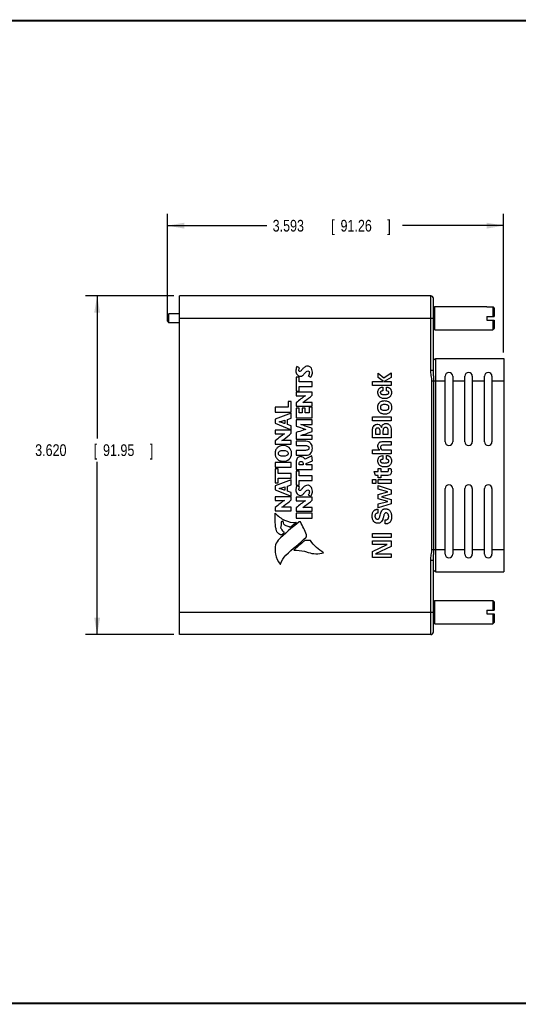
# Model space of a CAD drawing. Header units: inches. Extents: x 0.2 to 16.8, y 0.1 to 10.8.
# Tile 4 of 11: x 6 to 11.4, y 0.2 to 10.8. Entities that reach past the tile are written whole.
import ezdxf

# ---------------------------------------------------------------- set-up
doc = ezdxf.new("R2010")
doc.units = ezdxf.units.IN
doc.header["$LTSCALE"] = 0.935
doc.header["$MEASUREMENT"] = 0
doc.layers.get('0').update_dxf_attribs({"linetype": 'CONTINUOUS'})
doc.layers.add('DIMENSIONS', color=7, linetype='CONTINUOUS')
doc.styles.get("Standard").update_dxf_attribs({"font": 'txt', "width": 0.8})
doc.dimstyles.new('DIMSTYLE_1', dxfattribs={"dimtxt": 0.125, "dimasz": 0.18, "dimexe": 0.18, "dimexo": 0.0625, "dimgap": 0.09, "dimtad": 0, "dimtih": 1, "dimtoh": 1, "dimdec": 3, "dimzin": 4, "dimdsep": 46, "dimtxsty": 'STANDARD', "dimblk": '_FILLED', "dimblk1": '_FILLED', "dimblk2": '_FILLED', "dimcen": 0.09, "dimadec": 0, "dimazin": 0, "dimtp": 0.01, "dimtm": 0.01, "dimtfac": 1, "dimtdec": 3, "dimtofl": 0, "dimtmove": 0, "dimatfit": 3, "dimldrblk": '_FILLED', "dimfxl": 1, "dimtolj": 1, "dimtzin": 4, "dimarcsym": 0})

# ---------------------------------------------------------------- blocks, each defined once
blk = doc.blocks.new('_FILLED')
at = {"color": 0, "linetype": 'BYBLOCK'}
blk.add_solid([(0, 0), (-1, 0.174), (-1, -0.174)], dxfattribs=at)
blk = doc.blocks.new('*D2')
at = {"layer": 'DIMENSIONS', "color": 2, "linetype": 'CONTINUOUS'}
for p, q in [((7.673, 7.818), (6.73, 7.818)), ((6.855, 7.818), (6.855, 6.295)), ((6.855, 4.198), (6.855, 6.045)), ((7.673, 4.198), (6.73, 4.198))]:
    blk.add_line(p, q, dxfattribs=at)
at = {"layer": 'DIMENSIONS', "color": 2, "linetype": 'CONTINUOUS', "xscale": 0.18, "yscale": 0.18, "zscale": 0.18}
for p, rotation in [((6.855, 7.818), 90), ((6.855, 4.198), 270)]:
    blk.add_blockref('_FILLED', p, dxfattribs=dict(at, rotation=rotation))
at = {"layer": 'DIMENSIONS', "color": 2, "linetype": 'CONTINUOUS', "width": 0.8}
for s, p in [('3.620', (6.193, 6.107)), ('[', (6.818, 6.107)), ('91.95', (6.918, 6.107)), (']', (7.418, 6.107))]:
    blk.add_text(s, height=0.125, dxfattribs=at).set_placement(p)
blk = doc.blocks.new('*D4')
at = {"layer": 'DIMENSIONS', "color": 2, "linetype": 'CONTINUOUS'}
for p, q in [((7.605, 7.608), (7.605, 8.693)), ((11.198, 7.211), (11.198, 8.693)), ((7.605, 8.568), (8.668, 8.568)), ((11.198, 8.568), (10.118, 8.568))]:
    blk.add_line(p, q, dxfattribs=at)
at = {"layer": 'DIMENSIONS', "color": 2, "linetype": 'CONTINUOUS', "xscale": 0.18, "yscale": 0.18, "zscale": 0.18, "rotation": 180}
blk.add_blockref('_FILLED', (7.605, 8.568), dxfattribs=at)
at = {"layer": 'DIMENSIONS', "color": 2, "linetype": 'CONTINUOUS', "xscale": 0.18, "yscale": 0.18, "zscale": 0.18}
blk.add_blockref('_FILLED', (11.198, 8.568), dxfattribs=at)
at = {"layer": 'DIMENSIONS', "color": 2, "linetype": 'CONTINUOUS', "width": 0.8}
for s, p in [('3.593', (8.73, 8.505)), ('[', (9.355, 8.505)), ('91.26', (9.455, 8.505)), (']', (9.955, 8.505))]:
    blk.add_text(s, height=0.125, dxfattribs=at).set_placement(p)

msp = doc.modelspace()

# ---------------------------------------------------------------- linework, layer by layer
at = {"color": 7, "linetype": 'CONTINUOUS'}
for p, q in [((7.7353, 4.1985), (7.7353, 7.8185)), ((10.4183, 7.8185), (7.7353, 7.8185)), ((10.4483, 7.0247), (10.4483, 7.7885)), ((10.4483, 7.6885), (10.4633, 7.7035)), ((10.4633, 7.4535), (10.4633, 7.7035)), ((10.4633, 7.7035), (11.0196, 7.7035)), ((11.0196, 7.7035), (11.0196, 7.7019)), ((11.0196, 7.7019), (11.0833, 7.7019)), ((11.0833, 7.7019), (11.0833, 7.5982)), ((11.0983, 7.6867), (11.0983, 7.5982)), ((7.6053, 7.611), (7.6203, 7.626)), ((7.6053, 7.546), (7.6053, 7.611)), ((7.6203, 7.531), (7.6203, 7.626)), ((7.7353, 7.626), (7.6203, 7.626)), ((11.0196, 7.5982), (11.0196, 7.5588)), ((11.0196, 7.5982), (11.0983, 7.5982)), ((7.6053, 7.546), (7.6203, 7.531)), ((7.7353, 7.531), (7.6203, 7.531)), ((11.0196, 7.5588), (11.0983, 7.5588)), ((11.0833, 7.5588), (11.0833, 7.455)), ((11.0983, 7.5588), (11.0983, 7.4702)), ((10.4483, 7.4685), (10.4633, 7.4535)), ((10.4633, 7.4535), (11.0196, 7.4535)), ((11.0196, 7.455), (11.0833, 7.455)), ((11.0196, 7.455), (11.0196, 7.4535)), ((9.0166, 7.0493), (8.9898, 7.0625)), ((10.4683, 7.1485), (10.4683, 4.8685)), ((10.4683, 7.1485), (11.1983, 7.1485)), ((11.1983, 7.1485), (11.1983, 4.8685)), ((8.9813, 6.9489), (8.9813, 6.7993)), ((9.0132, 6.9489), (8.9813, 6.9489)), ((9.0132, 6.8997), (9.0132, 6.9489)), ((9.1107, 6.9659), (9.1389, 6.9503)), ((9.8556, 6.9448), (9.8556, 6.9909)), ((9.8556, 6.9909), (9.9164, 6.9431)), ((9.9139, 6.9025), (9.8556, 6.9448)), ((9.9164, 6.9431), (9.9959, 6.9939)), ((9.9959, 6.9456), (9.92, 6.9025)), ((9.9959, 6.9939), (9.9959, 6.9456)), ((10.5733, 6.2585), (10.5733, 6.9585)), ((10.6533, 6.9585), (10.6533, 6.2585)), ((10.7833, 6.2585), (10.7833, 6.9585)), ((10.8633, 6.9585), (10.8633, 6.2585)), ((10.9933, 6.2585), (10.9933, 6.9585)), ((11.0733, 6.9585), (11.0733, 6.2585)), ((9.1516, 6.8997), (9.0132, 6.8997)), ((9.0132, 6.7993), (9.0132, 6.8484)), ((9.0132, 6.8484), (9.1516, 6.8484)), ((9.1516, 6.8484), (9.1516, 6.8997)), ((9.7962, 6.8619), (9.7962, 6.9025)), ((9.7962, 6.9025), (9.9139, 6.9025)), ((9.9959, 6.8619), (9.7962, 6.8619)), ((9.9059, 6.8426), (9.9059, 6.8026)), ((9.92, 6.9025), (9.9959, 6.9025)), ((9.9454, 6.8031), (9.9454, 6.8434)), ((9.9959, 6.9025), (9.9959, 6.8619)), ((8.9813, 6.7993), (9.0132, 6.7993)), ((8.9813, 6.79), (8.9813, 6.7496)), ((9.1516, 6.79), (8.9813, 6.79)), ((8.9813, 6.7496), (9.0798, 6.7496)), ((9.1516, 6.7557), (9.1516, 6.79)), ((8.8967, 6.6898), (8.8967, 6.6275)), ((8.9286, 6.6898), (8.8967, 6.6898)), ((8.9286, 6.5762), (8.9286, 6.6898)), ((8.9813, 6.6757), (8.9813, 6.6384)), ((8.9813, 6.6384), (9.1516, 6.6384)), ((9.1516, 6.6788), (9.051, 6.6788)), ((9.1197, 6.6292), (9.1197, 6.5667)), ((9.1516, 6.6292), (9.1197, 6.6292)), ((9.1516, 6.6384), (9.1516, 6.6788)), ((9.1516, 6.5153), (9.1516, 6.6292)), ((8.7583, 6.6275), (8.7583, 6.5762)), ((8.8967, 6.6275), (8.7583, 6.6275)), ((8.7583, 6.5762), (8.9286, 6.5762)), ((8.9286, 6.5647), (8.7583, 6.5)), ((8.9286, 6.5102), (8.9286, 6.5647)), ((8.9813, 6.6187), (8.9813, 6.5153)), ((9.0132, 6.6187), (8.9813, 6.6187)), ((9.0132, 6.5667), (9.0132, 6.6187)), ((9.0468, 6.5667), (9.0132, 6.5667)), ((9.0468, 6.6175), (9.0468, 6.5667)), ((9.0786, 6.6175), (9.0468, 6.6175)), ((9.0786, 6.5667), (9.0786, 6.6175)), ((9.1197, 6.5667), (9.0786, 6.5667)), ((9.7962, 6.4833), (9.7962, 6.5242)), ((9.7962, 6.5242), (9.9959, 6.5242)), ((9.9959, 6.5242), (9.9959, 6.4833)), ((8.7583, 6.5), (8.7583, 6.457)), ((8.7583, 6.457), (8.9286, 6.3876)), ((8.861, 6.4886), (8.861, 6.4528)), ((8.888, 6.4969), (8.9286, 6.5102)), ((8.888, 6.4441), (8.888, 6.4969)), ((8.9286, 6.4278), (8.888, 6.4441)), ((8.9286, 6.3876), (8.9286, 6.4278)), ((8.9813, 6.5153), (9.1516, 6.5153)), ((8.9813, 6.4935), (8.9813, 6.4253)), ((9.1516, 6.4935), (8.9813, 6.4935)), ((9.0324, 6.4419), (9.1516, 6.4419)), ((9.1516, 6.4419), (9.1516, 6.4935)), ((9.9959, 6.4833), (9.7962, 6.4833)), ((8.7583, 6.3835), (8.7583, 6.3431)), ((8.9286, 6.3835), (8.7583, 6.3835)), ((8.7583, 6.3431), (8.8567, 6.3431)), ((8.9286, 6.3492), (8.9286, 6.3835)), ((8.9813, 6.3565), (8.9813, 6.2869)), ((9.1516, 6.3273), (9.0324, 6.3273)), ((9.1516, 6.3689), (9.1516, 6.4013)), ((9.1516, 6.2869), (9.1516, 6.3273)), ((9.7965, 6.3), (9.7965, 6.3745)), ((9.8272, 6.3698), (9.8272, 6.3408)), ((9.8272, 6.3408), (9.8777, 6.3408)), ((9.8777, 6.3408), (9.8777, 6.3707)), ((9.8918, 6.4118), (9.8923, 6.4118)), ((9.9086, 6.3654), (9.9086, 6.3408)), ((9.9086, 6.3408), (9.9639, 6.3408)), ((9.9639, 6.3408), (9.9639, 6.3698)), ((9.9959, 6.3745), (9.9959, 6.3)), ((8.7583, 6.2692), (8.7583, 6.232)), ((8.7583, 6.232), (8.9286, 6.232)), ((8.9286, 6.2723), (8.828, 6.2723)), ((8.9286, 6.232), (8.9286, 6.2723)), ((8.9813, 6.2869), (9.1516, 6.2869)), ((8.9813, 6.2641), (8.9813, 6.2198)), ((9.0842, 6.2641), (8.9813, 6.2641)), ((8.9813, 6.2198), (9.0696, 6.2198)), ((9.9959, 6.3), (9.7965, 6.3)), ((9.9111, 6.2621), (9.9959, 6.2621)), ((9.9959, 6.2215), (9.9125, 6.2215)), ((9.9959, 6.2621), (9.9959, 6.2215)), ((8.9813, 6.1667), (8.9813, 6.1154)), ((9.0703, 6.1667), (8.9813, 6.1667)), ((8.9813, 6.1154), (9.0854, 6.1154)), ((9.1489, 6.1091), (9.0759, 6.0714)), ((9.1545, 6.0541), (9.1489, 6.1091)), ((9.7965, 6.1721), (9.8755, 6.1721)), ((9.7965, 6.1315), (9.7965, 6.1721)), ((9.9959, 6.1315), (9.7965, 6.1315)), ((9.9059, 6.1116), (9.9059, 6.0716)), ((9.9106, 6.1724), (9.9959, 6.1727)), ((9.9454, 6.0721), (9.9454, 6.1124)), ((9.9959, 6.1727), (9.9959, 6.1315)), ((8.7583, 6.0378), (8.7583, 5.9865)), ((8.9286, 6.0378), (8.7583, 6.0378)), ((8.9286, 5.9865), (8.9286, 6.0378)), ((8.9813, 6.0383), (8.9813, 5.9624)), ((9.0132, 6.0137), (9.0132, 6.0274)), ((9.055, 6.0137), (9.0132, 6.0137)), ((9.055, 6.0283), (9.055, 6.0137)), ((9.0871, 6.0271), (9.1545, 6.0541)), ((9.0871, 6.0137), (9.0871, 6.0271)), ((9.1516, 6.0137), (9.0871, 6.0137)), ((9.1516, 5.9624), (9.1516, 6.0137)), ((8.7583, 5.9865), (8.9286, 5.9865)), ((8.7583, 5.9699), (8.7583, 5.8203)), ((8.7902, 5.9699), (8.7583, 5.9699)), ((8.7902, 5.9208), (8.7902, 5.9699)), ((8.9286, 5.9208), (8.7902, 5.9208)), ((8.9286, 5.8695), (8.9286, 5.9208)), ((8.9813, 5.9624), (9.1516, 5.9624)), ((8.9813, 5.9458), (8.9813, 5.7962)), ((9.0132, 5.9458), (8.9813, 5.9458)), ((9.0132, 5.8967), (9.0132, 5.9458)), ((9.1516, 5.8967), (9.0132, 5.8967)), ((9.1516, 5.8454), (9.1516, 5.8967)), ((9.815, 5.9401), (9.8573, 5.9401)), ((9.8299, 5.8995), (9.815, 5.9401)), ((9.8573, 5.8995), (9.8299, 5.8995)), ((9.8573, 5.9733), (9.8843, 5.9733)), ((9.8573, 5.9401), (9.8573, 5.9733)), ((9.8573, 5.8727), (9.8573, 5.8995)), ((9.8843, 5.9733), (9.8843, 5.9401)), ((9.8843, 5.9401), (9.9473, 5.9401)), ((9.9608, 5.8995), (9.8843, 5.8995)), ((9.8843, 5.8995), (9.8843, 5.8727)), ((9.9672, 5.9724), (9.994, 5.9724)), ((8.9286, 5.8532), (8.7583, 5.7885)), ((8.7583, 5.8203), (8.7902, 5.8203)), ((8.7583, 5.7885), (8.7583, 5.7454)), ((8.7902, 5.8203), (8.7902, 5.8695)), ((8.7902, 5.8695), (8.9286, 5.8695)), ((8.888, 5.7853), (8.9286, 5.7987)), ((8.9286, 5.7987), (8.9286, 5.8532)), ((8.9813, 5.7962), (9.0132, 5.7962)), ((9.0166, 5.7768), (8.9898, 5.7899)), ((9.0132, 5.7962), (9.0132, 5.8454)), ((9.0132, 5.8454), (9.1516, 5.8454)), ((9.7965, 5.8559), (9.8321, 5.8559)), ((9.7965, 5.8123), (9.7965, 5.8559)), ((9.8321, 5.8123), (9.7965, 5.8123)), ((9.8321, 5.8559), (9.8321, 5.8123)), ((9.8562, 5.8545), (9.9959, 5.8545)), ((9.8562, 5.8136), (9.8562, 5.8545)), ((9.9959, 5.8136), (9.8562, 5.8136)), ((9.8564, 5.7924), (9.9959, 5.7446)), ((9.8564, 5.7518), (9.8564, 5.7924)), ((9.8843, 5.8727), (9.8573, 5.8727)), ((9.9959, 5.8545), (9.9959, 5.8136)), ((8.7583, 5.7454), (8.9286, 5.6761)), ((8.861, 5.777), (8.861, 5.7413)), ((8.888, 5.7325), (8.888, 5.7853)), ((8.9286, 5.7162), (8.888, 5.7325)), ((8.9286, 5.6761), (8.9286, 5.7162)), ((9.1107, 5.6933), (9.1389, 5.6778)), ((9.9617, 5.7245), (9.8564, 5.7518)), ((9.8564, 5.6952), (9.9617, 5.7245)), ((9.8564, 5.6502), (9.8564, 5.6952)), ((9.9959, 5.7001), (9.8926, 5.6714)), ((9.9959, 5.7446), (9.9959, 5.7001)), ((10.5733, 5.0585), (10.5733, 5.7585)), ((10.6533, 5.7585), (10.6533, 5.0585)), ((10.7833, 5.0585), (10.7833, 5.7585)), ((10.8633, 5.7585), (10.8633, 5.0585)), ((10.9933, 5.0585), (10.9933, 5.7585)), ((11.0733, 5.7585), (11.0733, 5.0585)), ((8.7583, 5.6719), (8.7583, 5.6315)), ((8.9286, 5.6719), (8.7583, 5.6719)), ((8.7583, 5.6315), (8.8568, 5.6315)), ((8.9286, 5.6376), (8.9286, 5.6719)), ((8.9813, 5.6685), (8.9813, 5.6282)), ((9.1516, 5.6685), (8.9813, 5.6685)), ((8.9813, 5.6282), (9.0798, 5.6282)), ((9.1516, 5.6342), (9.1516, 5.6685)), ((9.9617, 5.6206), (9.8564, 5.6502)), ((9.8564, 5.5949), (9.9617, 5.6206)), ((9.9959, 5.5971), (9.8564, 5.5516)), ((9.8564, 5.5516), (9.8564, 5.5949)), ((9.8926, 5.6714), (9.9959, 5.6422)), ((9.9959, 5.6422), (9.9959, 5.5971)), ((8.7583, 5.5576), (8.7583, 5.5204)), ((8.7583, 5.5204), (8.9286, 5.5204)), ((8.9286, 5.5608), (8.828, 5.5608)), ((8.9286, 5.5204), (8.9286, 5.5608)), ((8.9813, 5.5542), (8.9813, 5.517)), ((8.9813, 5.517), (9.1516, 5.517)), ((9.1516, 5.4951), (8.9813, 5.4951)), ((8.9813, 5.4951), (8.9813, 5.4438)), ((9.1516, 5.5574), (9.051, 5.5574)), ((9.1516, 5.517), (9.1516, 5.5574)), ((9.1516, 5.4438), (9.1516, 5.4951)), ((9.8534, 5.538), (9.8534, 5.4969)), ((8.9813, 5.4438), (9.1516, 5.4438)), ((9.9321, 5.3812), (9.9321, 5.4248)), ((8.8246, 5.2631), (8.8515, 5.2857)), ((9.7957, 5.2774), (9.9959, 5.2774)), ((9.7957, 5.2346), (9.7957, 5.2774)), ((9.9959, 5.2774), (9.9959, 5.2346)), ((9.1346, 5.203), (9.0745, 5.2038)), ((9.9959, 5.2346), (9.7957, 5.2346)), ((9.7962, 5.1995), (9.9959, 5.1995)), ((9.7962, 5.1597), (9.7962, 5.1995)), ((9.9534, 5.1597), (9.7962, 5.1597)), ((9.7962, 5.0849), (9.9534, 5.1597)), ((9.9959, 5.1995), (9.9959, 5.1407)), ((9.7962, 5.023), (9.7962, 5.0849)), ((9.9959, 5.1407), (9.8302, 5.0633)), ((9.8302, 5.0633), (9.9959, 5.0633)), ((9.9959, 5.0633), (9.9959, 5.023)), ((9.9959, 5.023), (9.7962, 5.023)), ((10.4483, 4.2285), (10.4483, 4.9923)), ((10.4683, 4.8685), (11.1983, 4.8685)), ((10.4483, 4.5485), (10.4633, 4.5635)), ((10.4633, 4.5635), (11.0196, 4.5635)), ((10.4633, 4.3135), (10.4633, 4.5635)), ((11.0196, 4.5635), (11.0196, 4.5619)), ((11.0196, 4.5619), (11.0833, 4.5619)), ((11.0833, 4.5619), (11.0833, 4.4582)), ((11.0983, 4.5467), (11.0983, 4.4582)), ((11.0196, 4.4582), (11.0983, 4.4582)), ((11.0196, 4.4582), (11.0196, 4.4188)), ((11.0196, 4.4188), (11.0983, 4.4188)), ((11.0833, 4.4188), (11.0833, 4.315)), ((11.0983, 4.4188), (11.0983, 4.3302)), ((10.4483, 4.3285), (10.4633, 4.3135)), ((10.4633, 4.3135), (11.0196, 4.3135)), ((11.0196, 4.315), (11.0833, 4.315)), ((11.0196, 4.315), (11.0196, 4.3135)), ((10.4183, 4.1985), (7.7353, 4.1985))]:
    msp.add_line(p, q, dxfattribs=at)
at = {"color": 9, "linetype": 'CONTINUOUS'}
for p, q in [((10.4183, 7.0247), (10.4183, 7.8185)), ((7.7353, 7.5785), (10.4483, 7.5785)), ((10.4183, 7.0247), (10.4483, 7.0247)), ((10.4318, 5.1085), (10.4318, 6.9085)), ((10.4318, 6.9085), (10.5733, 6.9085)), ((10.4517, 5.1085), (10.4517, 6.9085)), ((10.6533, 6.9085), (10.7833, 6.9085)), ((10.8633, 6.9085), (10.9933, 6.9085)), ((11.0733, 6.9085), (11.1983, 6.9085)), ((10.4318, 5.1085), (10.5733, 5.1085)), ((10.6533, 5.1085), (10.7833, 5.1085)), ((10.8633, 5.1085), (10.9933, 5.1085)), ((11.0733, 5.1085), (11.1983, 5.1085)), ((10.4183, 4.9923), (10.4483, 4.9923)), ((10.4183, 4.1985), (10.4183, 4.9923)), ((7.7353, 4.4385), (10.4483, 4.4385))]:
    msp.add_line(p, q, dxfattribs=at)
at = {"color": 7, "linetype": 'CONTINUOUS', "const_width": 0.02}
for points in [[(16.75, 10.7586), (0.25, 10.7586)], [(0.25, 0.2586), (16.75, 0.2586)]]:
    msp.add_lwpolyline(points, dxfattribs=at)
at = {"color": 7, "linetype": 'CONTINUOUS'}
for centre, radius, start, end in [((10.4183, 7.7885), 0.03, 0, 90), ((10.4583, 7.1485), 0.01, 180, 360), ((10.6133, 6.9585), 0.04, 0, 180), ((10.8233, 6.9585), 0.04, 0, 180), ((11.0333, 6.9585), 0.04, 0, 180), ((10.6133, 6.2585), 0.04, 180, 360), ((10.8233, 6.2585), 0.04, 180, 360), ((11.0333, 6.2585), 0.04, 180, 360), ((10.6133, 5.7585), 0.04, 0, 180), ((10.8233, 5.7585), 0.04, 0, 180), ((11.0333, 5.7585), 0.04, 0, 180), ((10.6133, 5.0585), 0.04, 180, 360), ((10.8233, 5.0585), 0.04, 180, 360), ((11.0333, 5.0585), 0.04, 180, 360), ((10.4583, 4.8685), 0.01, 0, 180), ((10.4183, 4.2285), 0.03, 270, 360)]:
    msp.add_arc(centre, radius, start, end, dxfattribs=at)
for points, knots in [([(11.0833, 7.7019), (11.085, 7.7002), (11.0883, 7.6968), (11.0933, 7.6917), (11.0967, 7.6884), (11.0983, 7.6867)], [0, 0, 0, 0, 0.3373327, 0.670666, 1, 1, 1, 1]), ([(11.0983, 7.4702), (11.0967, 7.4686), (11.0933, 7.4652), (11.0883, 7.4601), (11.085, 7.4567), (11.0833, 7.455)], [0, 0, 0, 0, 0.329334, 0.6626673, 1, 1, 1, 1]), ([(8.9898, 7.0625), (8.9867, 7.0574), (8.9828, 7.0477), (8.9792, 7.0326), (8.9777, 7.0154), (8.9805, 6.9954), (8.9918, 6.9703), (9.0116, 6.9584), (9.0241, 6.9584)], [0, 0, 0, 0, 0.1388601, 0.2424821, 0.3620145, 0.5421239, 0.7070976, 1, 1, 1, 1]), ([(9.1044, 7.0673), (9.096, 7.0673), (9.0757, 7.0631), (9.0611, 7.0485), (9.0533, 7.0401)], [0, 0, 0, 0, 0.4223485, 1, 1, 1, 1]), ([(9.1545, 7.0038), (9.1545, 7.022), (9.1453, 7.0544), (9.1155, 7.0673), (9.1044, 7.0673)], [0, 0, 0, 0, 0.6213826, 1, 1, 1, 1]), ([(9.0533, 7.0401), (9.0469, 7.0331), (9.0386, 7.0222), (9.0239, 7.0064), (9.0112, 7.013), (9.0103, 7.0204), (9.0103, 7.0243)], [0, 0, 0, 0, 0.4360747, 0.6944445, 0.8208832, 1, 1, 1, 1]), ([(9.0241, 6.9584), (9.0327, 6.9584), (9.0518, 6.9641), (9.0632, 6.9792), (9.0696, 6.9866)], [0, 0, 0, 0, 0.4681893, 1, 1, 1, 1]), ([(9.0696, 6.9866), (9.0725, 6.9899), (9.0819, 7.0016), (9.0938, 7.0165), (9.1049, 7.0165)], [0, 0, 0, 0, 0.287479, 1, 1, 1, 1]), ([(9.1049, 7.0165), (9.11, 7.0165), (9.1205, 7.0109), (9.1239, 6.9943), (9.1199, 6.9788), (9.1138, 6.9699), (9.1107, 6.9659)], [0, 0, 0, 0, 0.2446266, 0.4864119, 0.7575288, 1, 1, 1, 1]), ([(9.1389, 6.9503), (9.1417, 6.9538), (9.1516, 6.97), (9.1545, 6.9895), (9.1545, 7.0038)], [0, 0, 0, 0, 0.2362979, 1, 1, 1, 1]), ([(9.8537, 6.7857), (9.8537, 6.799), (9.8594, 6.8205), (9.8819, 6.8396), (9.8976, 6.8425), (9.9059, 6.8426)], [0, 0, 0, 0, 0.4658531, 0.7115063, 1, 1, 1, 1]), ([(9.9454, 6.8434), (9.9484, 6.8433), (9.955, 6.8428), (9.9655, 6.8405), (9.9745, 6.8362), (9.9816, 6.8308), (9.986, 6.8262), (9.9896, 6.8217), (9.9931, 6.8161), (9.9983, 6.8045), (9.9995, 6.7933), (9.9995, 6.7857)], [0, 0, 0, 0, 0.1022759, 0.2229205, 0.359924, 0.4364543, 0.5203235, 0.5753259, 0.6301789, 0.7424808, 1, 1, 1, 1]), ([(9.0798, 6.7496), (9.0795, 6.7495), (9.0626, 6.7406), (9.03, 6.715), (8.9984, 6.6896), (8.9813, 6.6757)], [0, 0, 0, 0, 0.0085568, 0.4644901, 1, 1, 1, 1]), ([(9.051, 6.6788), (9.0513, 6.679), (9.0596, 6.6838), (9.0945, 6.7076), (9.1264, 6.7349), (9.1516, 6.7557)], [0, 0, 0, 0, 0.0077366, 0.2263346, 1, 1, 1, 1]), ([(9.9995, 6.7857), (9.9995, 6.7812), (9.999, 6.7724), (9.9961, 6.7597), (9.9913, 6.7499), (9.9859, 6.743), (9.9811, 6.7381), (9.9756, 6.7339), (9.9676, 6.729), (9.9588, 6.7253), (9.9495, 6.7228), (9.942, 6.7215), (9.9341, 6.7207), (9.925, 6.7204), (9.9151, 6.7208), (9.9022, 6.7227), (9.8884, 6.7271), (9.8752, 6.7355), (9.8633, 6.7484), (9.8556, 6.7657), (9.8537, 6.7797), (9.8537, 6.7857)], [0, 0, 0, 0, 0.0608732, 0.1188952, 0.1764578, 0.2063721, 0.2378419, 0.2692191, 0.3005457, 0.3643307, 0.3974655, 0.4317389, 0.4673531, 0.5044727, 0.5555172, 0.6015283, 0.6813093, 0.7495747, 0.8106637, 0.9179836, 1, 1, 1, 1]), ([(9.9059, 6.8026), (9.9038, 6.8023), (9.8988, 6.8017), (9.8924, 6.8), (9.8869, 6.7972), (9.8833, 6.7941), (9.8812, 6.7906), (9.8803, 6.7873), (9.8801, 6.7844), (9.8804, 6.7812), (9.8817, 6.7771), (9.8848, 6.7727), (9.8903, 6.769), (9.8991, 6.7655), (9.9108, 6.7635), (9.9202, 6.7631), (9.9246, 6.7631)], [0, 0, 0, 0, 0.0691687, 0.1694818, 0.2224132, 0.274771, 0.328152, 0.356941, 0.3883405, 0.4269812, 0.4628273, 0.5318967, 0.6045862, 0.6833258, 0.8499916, 1, 1, 1, 1]), ([(9.9246, 6.7631), (9.9315, 6.7631), (9.9426, 6.7638), (9.9555, 6.7667), (9.9629, 6.7699), (9.9672, 6.7728), (9.9699, 6.776), (9.9718, 6.7797), (9.9721, 6.7826), (9.9721, 6.7843)], [0, 0, 0, 0, 0.3595327, 0.5836832, 0.6882643, 0.7837241, 0.8508817, 0.9074568, 1, 1, 1, 1]), ([(9.9721, 6.7843), (9.9721, 6.7881), (9.967, 6.8002), (9.9534, 6.8026), (9.9454, 6.8031)], [0, 0, 0, 0, 0.3160369, 1, 1, 1, 1]), ([(9.8531, 6.6258), (9.8531, 6.6259), (9.8531, 6.6261), (9.8531, 6.6265), (9.8531, 6.6272), (9.8531, 6.6282), (9.8532, 6.6293), (9.8532, 6.6308), (9.8533, 6.6327), (9.8536, 6.6357), (9.854, 6.6392), (9.8546, 6.6434), (9.8555, 6.6474), (9.8568, 6.6524), (9.8589, 6.6584), (9.8621, 6.665), (9.8671, 6.6728), (9.8747, 6.6813), (9.8859, 6.689), (9.8984, 6.6944), (9.9121, 6.6975), (9.9264, 6.6985), (9.9407, 6.6975), (9.9589, 6.6933), (9.9756, 6.6843), (9.9882, 6.6705), (9.9954, 6.6576), (9.9991, 6.645), (10.0006, 6.6342), (10.0008, 6.6286), (10.0009, 6.6259)], [0, 0, 0, 0, 0.0012686, 0.0025344, 0.0050576, 0.0100707, 0.01504, 0.0199662, 0.0296919, 0.0392531, 0.0579027, 0.0759602, 0.0934704, 0.1104784, 0.143157, 0.1743698, 0.2044715, 0.26256, 0.3198072, 0.3777765, 0.4374082, 0.4990068, 0.5612132, 0.6217431, 0.7386804, 0.7978861, 0.8599886, 0.9276232, 0.9644525, 1, 1, 1, 1]), ([(9.9246, 6.6565), (9.9197, 6.6565), (9.9098, 6.656), (9.8977, 6.6529), (9.8893, 6.6477), (9.8843, 6.6421), (9.8817, 6.6361), (9.8806, 6.6305), (9.8804, 6.6257), (9.8807, 6.6207), (9.8821, 6.6147), (9.8856, 6.6083), (9.8919, 6.6029), (9.9016, 6.5982), (9.9139, 6.5959), (9.9234, 6.5957), (9.9277, 6.5957)], [0, 0, 0, 0, 0.1184788, 0.2384316, 0.2962389, 0.3542267, 0.4168448, 0.4519359, 0.4906188, 0.5329733, 0.5710603, 0.6392185, 0.7038143, 0.7689375, 0.8975076, 1, 1, 1, 1]), ([(9.9724, 6.6264), (9.9724, 6.6305), (9.9715, 6.6369), (9.9672, 6.6441), (9.9623, 6.6486), (9.9557, 6.6521), (9.9431, 6.6559), (9.9324, 6.6565), (9.9246, 6.6565)], [0, 0, 0, 0, 0.1948729, 0.2885315, 0.3881823, 0.5021083, 0.6380159, 1, 1, 1, 1]), ([(10.0009, 6.6259), (10.0009, 6.6256), (10.0009, 6.6228), (10.0007, 6.6177), (9.9995, 6.6083), (9.9967, 6.5971), (9.9909, 6.5848), (9.9799, 6.5703), (9.9636, 6.5597), (9.9441, 6.5546), (9.9289, 6.5534), (9.9144, 6.5543), (9.9014, 6.5569), (9.8889, 6.5617), (9.8772, 6.5688), (9.8689, 6.577), (9.8634, 6.5848), (9.8598, 6.5914), (9.8569, 6.5989), (9.8551, 6.6056), (9.8541, 6.6114), (9.8536, 6.6152), (9.8534, 6.6184), (9.8532, 6.6208), (9.8532, 6.6229), (9.8531, 6.6243), (9.8531, 6.6252), (9.8531, 6.6256), (9.8531, 6.6258)], [0, 0, 0, 0, 0.0037355, 0.0353028, 0.066091, 0.1255737, 0.1830775, 0.239876, 0.3579164, 0.4242502, 0.4982403, 0.5535349, 0.6102892, 0.6676458, 0.7255381, 0.7849281, 0.8158948, 0.8481756, 0.8822222, 0.9185267, 0.9376928, 0.9576166, 0.9678837, 0.9783646, 0.9890673, 0.9945044, 0.9972448, 1, 1, 1, 1]), ([(9.9277, 6.5957), (9.9344, 6.5957), (9.9462, 6.5964), (9.9597, 6.6013), (9.9667, 6.6076), (9.9714, 6.615), (9.9724, 6.6219), (9.9724, 6.6264)], [0, 0, 0, 0, 0.3291547, 0.5742849, 0.6786151, 0.779816, 1, 1, 1, 1]), ([(8.8002, 6.4716), (8.8058, 6.473), (8.8262, 6.4784), (8.8463, 6.4844), (8.861, 6.4886)], [0, 0, 0, 0, 0.27735, 1, 1, 1, 1]), ([(8.861, 6.4528), (8.8561, 6.4544), (8.8359, 6.4609), (8.8157, 6.4674), (8.8002, 6.4716)], [0, 0, 0, 0, 0.2408771, 1, 1, 1, 1]), ([(8.9813, 6.4253), (8.9895, 6.4225), (9.0242, 6.4105), (9.0591, 6.3992), (9.0862, 6.3918)], [0, 0, 0, 0, 0.2354971, 1, 1, 1, 1]), ([(9.1516, 6.4013), (9.1422, 6.4047), (9.1029, 6.4192), (9.0631, 6.4328), (9.0324, 6.4419)], [0, 0, 0, 0, 0.2372843, 1, 1, 1, 1]), ([(9.7965, 6.3745), (9.7965, 6.378), (9.7966, 6.3946), (9.7989, 6.4124), (9.8059, 6.4237)], [0, 0, 0, 0, 0.207769, 1, 1, 1, 1]), ([(9.8059, 6.4237), (9.8109, 6.4315), (9.8245, 6.4429), (9.8412, 6.446), (9.8484, 6.446)], [0, 0, 0, 0, 0.5622274, 1, 1, 1, 1]), ([(9.8484, 6.446), (9.8506, 6.446), (9.8613, 6.4455), (9.8724, 6.4408), (9.8783, 6.4344)], [0, 0, 0, 0, 0.2005764, 1, 1, 1, 1]), ([(9.8783, 6.4344), (9.8808, 6.4324), (9.886, 6.4251), (9.8904, 6.4172), (9.8918, 6.4118)], [0, 0, 0, 0, 0.3669761, 1, 1, 1, 1]), ([(9.8923, 6.4118), (9.8936, 6.4186), (9.8977, 6.4309), (9.9098, 6.4449), (9.9225, 6.4513), (9.933, 6.4537), (9.9411, 6.4542), (9.9492, 6.4537), (9.9594, 6.4514), (9.9705, 6.4459), (9.9809, 6.4364), (9.9859, 6.4287), (9.9879, 6.4248)], [0, 0, 0, 0, 0.1606504, 0.2965438, 0.4228194, 0.4849464, 0.5464968, 0.6123828, 0.6739932, 0.7885176, 0.8966072, 1, 1, 1, 1]), ([(9.9879, 6.4248), (9.9923, 6.4162), (9.9952, 6.3989), (9.9959, 6.3819), (9.9959, 6.3745)], [0, 0, 0, 0, 0.564991, 1, 1, 1, 1]), ([(8.8567, 6.3431), (8.8564, 6.343), (8.8396, 6.3341), (8.807, 6.3085), (8.7754, 6.2831), (8.7583, 6.2692)], [0, 0, 0, 0, 0.0080751, 0.4641789, 1, 1, 1, 1]), ([(8.828, 6.2723), (8.8283, 6.2725), (8.8366, 6.2773), (8.8715, 6.3011), (8.9034, 6.3284), (8.9286, 6.3492)], [0, 0, 0, 0, 0.0077598, 0.2263465, 1, 1, 1, 1]), ([(9.0862, 6.3918), (9.0766, 6.389), (9.0413, 6.3782), (9.0066, 6.3657), (8.9813, 6.3565)], [0, 0, 0, 0, 0.2706166, 1, 1, 1, 1]), ([(9.0324, 6.3273), (9.0432, 6.3306), (9.0833, 6.3434), (9.1227, 6.358), (9.1516, 6.3689)], [0, 0, 0, 0, 0.2674365, 1, 1, 1, 1]), ([(9.8777, 6.3707), (9.8777, 6.3741), (9.8776, 6.3815), (9.8757, 6.3908), (9.8716, 6.3975), (9.8668, 6.4017), (9.8615, 6.4039), (9.8564, 6.4047), (9.8521, 6.405), (9.8478, 6.4048), (9.8429, 6.4039), (9.8377, 6.4018), (9.833, 6.3977), (9.829, 6.391), (9.8272, 6.3813), (9.8272, 6.3736), (9.8272, 6.3698)], [0, 0, 0, 0, 0.1058498, 0.2224574, 0.2810825, 0.342294, 0.4120327, 0.4526399, 0.4983553, 0.5426018, 0.5818907, 0.649342, 0.7087438, 0.7663108, 0.8846146, 1, 1, 1, 1]), ([(9.9639, 6.3698), (9.9639, 6.3748), (9.9639, 6.3842), (9.9619, 6.3959), (9.9576, 6.4037), (9.9525, 6.4083), (9.9469, 6.4105), (9.9416, 6.4114), (9.937, 6.4116), (9.9322, 6.4114), (9.9266, 6.4103), (9.9206, 6.4077), (9.9153, 6.4025), (9.9107, 6.3938), (9.9086, 6.381), (9.9086, 6.3707), (9.9086, 6.3654)], [0, 0, 0, 0, 0.1235739, 0.238278, 0.2912022, 0.3446043, 0.4047451, 0.4397616, 0.4792097, 0.5210993, 0.5583798, 0.6230496, 0.6816942, 0.7406583, 0.8677641, 1, 1, 1, 1]), ([(8.8415, 6.2195), (8.8296, 6.2195), (8.8069, 6.2151), (8.7791, 6.1971), (8.7633, 6.1744), (8.7566, 6.1529), (8.7548, 6.1349), (8.7566, 6.1169), (8.7633, 6.0954), (8.7791, 6.0727), (8.8069, 6.0547), (8.8296, 6.0502), (8.8415, 6.0502)], [0, 0, 0, 0, 0.1249982, 0.2499964, 0.3749947, 0.4374938, 0.4999929, 0.5624938, 0.6249947, 0.7499964, 0.8749982, 1, 1, 1, 1]), ([(9.0696, 6.2198), (9.0768, 6.2198), (9.0894, 6.219), (9.1057, 6.2143), (9.1168, 6.2054), (9.119, 6.1969), (9.119, 6.193)], [0, 0, 0, 0, 0.3449066, 0.6073603, 0.8101107, 1, 1, 1, 1]), ([(9.1545, 6.1906), (9.1545, 6.2085), (9.1477, 6.2379), (9.1157, 6.2612), (9.0952, 6.2641), (9.0842, 6.2641)], [0, 0, 0, 0, 0.4723006, 0.7103437, 1, 1, 1, 1]), ([(9.8755, 6.1721), (9.8734, 6.1736), (9.8686, 6.1772), (9.8631, 6.1832), (9.8591, 6.1899), (9.8566, 6.1963), (9.8552, 6.2024), (9.8546, 6.2079), (9.8545, 6.2122), (9.8546, 6.2162), (9.855, 6.2209), (9.8561, 6.2264), (9.858, 6.2325), (9.8612, 6.2395), (9.8661, 6.2466), (9.8709, 6.2512), (9.8733, 6.253)], [0, 0, 0, 0, 0.0819689, 0.1921368, 0.2571638, 0.3298789, 0.412163, 0.4577093, 0.5066561, 0.5471436, 0.5859294, 0.6589379, 0.7267047, 0.7899144, 0.9036771, 1, 1, 1, 1]), ([(9.8733, 6.253), (9.8776, 6.2561), (9.8902, 6.2609), (9.9033, 6.2621), (9.9111, 6.2621)], [0, 0, 0, 0, 0.4072286, 1, 1, 1, 1]), ([(9.9125, 6.2215), (9.9064, 6.2215), (9.8962, 6.221), (9.8839, 6.212), (9.8821, 6.2032), (9.8821, 6.1986)], [0, 0, 0, 0, 0.4273657, 0.6811906, 1, 1, 1, 1]), ([(8.8415, 6.1037), (8.834, 6.1037), (8.8201, 6.1049), (8.8039, 6.1104), (8.7952, 6.1185), (8.7915, 6.127), (8.7906, 6.1349), (8.7915, 6.1428), (8.7952, 6.1513), (8.8039, 6.1594), (8.8201, 6.1649), (8.834, 6.166), (8.8415, 6.166)], [0, 0, 0, 0, 0.125004, 0.2500079, 0.3750119, 0.4375139, 0.5000159, 0.5625139, 0.6250119, 0.7500079, 0.875004, 1, 1, 1, 1]), ([(9.119, 6.193), (9.119, 6.1885), (9.1173, 6.1792), (9.1055, 6.1702), (9.0893, 6.1672), (9.0772, 6.1667), (9.0703, 6.1667)], [0, 0, 0, 0, 0.2183034, 0.417861, 0.670762, 1, 1, 1, 1]), ([(9.0854, 6.1154), (9.0963, 6.1154), (9.1166, 6.1179), (9.1493, 6.1413), (9.1545, 6.1719), (9.1545, 6.1906)], [0, 0, 0, 0, 0.2838312, 0.513455, 1, 1, 1, 1]), ([(9.8537, 6.0547), (9.8537, 6.068), (9.8594, 6.0896), (9.8819, 6.1086), (9.8976, 6.1116), (9.9059, 6.1116)], [0, 0, 0, 0, 0.4658456, 0.7115111, 1, 1, 1, 1]), ([(9.8821, 6.1986), (9.8821, 6.1924), (9.8866, 6.1771), (9.9025, 6.1724), (9.9106, 6.1724)], [0, 0, 0, 0, 0.4344356, 1, 1, 1, 1]), ([(9.9454, 6.1124), (9.9484, 6.1123), (9.955, 6.1118), (9.9655, 6.1095), (9.9745, 6.1052), (9.9816, 6.0998), (9.986, 6.0952), (9.9896, 6.0907), (9.9931, 6.0851), (9.9983, 6.0735), (9.9995, 6.0624), (9.9995, 6.0547)], [0, 0, 0, 0, 0.1022856, 0.2229352, 0.3599497, 0.4365055, 0.5204298, 0.5753982, 0.6302225, 0.7424849, 1, 1, 1, 1]), ([(9.0268, 6.1001), (9.0203, 6.1001), (9.0074, 6.0977), (8.9848, 6.0784), (8.9813, 6.0542), (8.9813, 6.0383)], [0, 0, 0, 0, 0.2261636, 0.4435692, 1, 1, 1, 1]), ([(9.0132, 6.0274), (9.0132, 6.0325), (9.0152, 6.045), (9.0281, 6.0488), (9.0341, 6.0488)], [0, 0, 0, 0, 0.4605708, 1, 1, 1, 1]), ([(9.0759, 6.0714), (9.072, 6.0794), (9.0584, 6.0956), (9.0376, 6.1001), (9.0268, 6.1001)], [0, 0, 0, 0, 0.4530582, 1, 1, 1, 1]), ([(9.0341, 6.0488), (9.039, 6.0488), (9.05, 6.045), (9.055, 6.0339), (9.055, 6.0283)], [0, 0, 0, 0, 0.4683354, 1, 1, 1, 1]), ([(9.9995, 6.0547), (9.9995, 6.0502), (9.999, 6.0414), (9.9961, 6.0287), (9.9913, 6.0189), (9.9859, 6.012), (9.9811, 6.0071), (9.9756, 6.0029), (9.9676, 5.998), (9.9588, 5.9943), (9.9495, 5.9918), (9.942, 5.9905), (9.9341, 5.9897), (9.925, 5.9894), (9.9151, 5.9899), (9.9022, 5.9918), (9.8884, 5.9961), (9.8752, 6.0045), (9.8633, 6.0174), (9.8556, 6.0347), (9.8537, 6.0487), (9.8537, 6.0547)], [0, 0, 0, 0, 0.0608722, 0.118897, 0.1764726, 0.2063981, 0.237882, 0.2692482, 0.3005672, 0.3643444, 0.3974775, 0.4317501, 0.4673639, 0.5044833, 0.5555275, 0.6015382, 0.6813184, 0.7495825, 0.8106697, 0.9179857, 1, 1, 1, 1]), ([(9.9059, 6.0716), (9.9038, 6.0713), (9.8988, 6.0708), (9.8924, 6.069), (9.8869, 6.0662), (9.8833, 6.0631), (9.8812, 6.0596), (9.8803, 6.0563), (9.8801, 6.0534), (9.8804, 6.0503), (9.8817, 6.0461), (9.8848, 6.0417), (9.8903, 6.038), (9.8991, 6.0345), (9.9108, 6.0325), (9.9202, 6.0321), (9.9246, 6.0321)], [0, 0, 0, 0, 0.0691561, 0.1694502, 0.2223731, 0.2747292, 0.3281235, 0.3569275, 0.388348, 0.4270084, 0.4628656, 0.5319372, 0.6046157, 0.6833428, 0.8499938, 1, 1, 1, 1]), ([(9.9246, 6.0321), (9.9315, 6.0321), (9.9426, 6.0329), (9.9555, 6.0357), (9.9629, 6.0389), (9.9672, 6.0418), (9.9699, 6.045), (9.9718, 6.0487), (9.9721, 6.0516), (9.9721, 6.0533)], [0, 0, 0, 0, 0.3596392, 0.5838456, 0.6884419, 0.7838998, 0.8510791, 0.907683, 1, 1, 1, 1]), ([(9.9721, 6.0533), (9.9721, 6.0571), (9.9671, 6.0692), (9.9534, 6.0716), (9.9454, 6.0721)], [0, 0, 0, 0, 0.3163037, 1, 1, 1, 1]), ([(9.9473, 5.9401), (9.9524, 5.9402), (9.961, 5.9395), (9.9679, 5.9491), (9.968, 5.9551), (9.968, 5.9586)], [0, 0, 0, 0, 0.4671531, 0.6756378, 1, 1, 1, 1]), ([(9.9984, 5.9407), (9.9984, 5.9326), (9.9971, 5.9188), (9.9832, 5.9009), (9.9687, 5.8995), (9.9608, 5.8995)], [0, 0, 0, 0, 0.3789566, 0.6284558, 1, 1, 1, 1]), ([(9.968, 5.9586), (9.968, 5.96), (9.968, 5.9646), (9.9675, 5.9692), (9.9672, 5.9724)], [0, 0, 0, 0, 0.2903147, 1, 1, 1, 1]), ([(9.994, 5.9724), (9.9948, 5.9693), (9.9972, 5.9588), (9.9984, 5.9481), (9.9984, 5.9407)], [0, 0, 0, 0, 0.3073546, 1, 1, 1, 1]), ([(8.9898, 5.7899), (8.9867, 5.7849), (8.9828, 5.7751), (8.9792, 5.7601), (8.9777, 5.7428), (8.9805, 5.7229), (8.9918, 5.6977), (9.0116, 5.6858), (9.0241, 5.6858)], [0, 0, 0, 0, 0.138801, 0.2423577, 0.3618135, 0.5420492, 0.7070809, 1, 1, 1, 1]), ([(9.1044, 5.7948), (9.096, 5.7948), (9.0757, 5.7906), (9.0611, 5.7759), (9.0533, 5.7675)], [0, 0, 0, 0, 0.4223795, 1, 1, 1, 1]), ([(9.1545, 5.7313), (9.1545, 5.7495), (9.1453, 5.7818), (9.1155, 5.7948), (9.1044, 5.7948)], [0, 0, 0, 0, 0.6213067, 1, 1, 1, 1]), ([(8.8002, 5.76), (8.8058, 5.7615), (8.8262, 5.7669), (8.8463, 5.7729), (8.861, 5.777)], [0, 0, 0, 0, 0.2773432, 1, 1, 1, 1]), ([(8.861, 5.7413), (8.8561, 5.7428), (8.8359, 5.7493), (8.8157, 5.7558), (8.8002, 5.76)], [0, 0, 0, 0, 0.2408735, 1, 1, 1, 1]), ([(9.0533, 5.7675), (9.0469, 5.7606), (9.0386, 5.7497), (9.0239, 5.7338), (9.0112, 5.7404), (9.0103, 5.7478), (9.0103, 5.7517)], [0, 0, 0, 0, 0.4358791, 0.694222, 0.8206201, 1, 1, 1, 1]), ([(9.0241, 5.6858), (9.0327, 5.6858), (9.0517, 5.6916), (9.0632, 5.7067), (9.0696, 5.714)], [0, 0, 0, 0, 0.4682762, 1, 1, 1, 1]), ([(9.0696, 5.714), (9.0725, 5.7174), (9.0819, 5.729), (9.0938, 5.7439), (9.1049, 5.7439)], [0, 0, 0, 0, 0.2874374, 1, 1, 1, 1]), ([(9.1049, 5.7439), (9.11, 5.7439), (9.1205, 5.7383), (9.1239, 5.7218), (9.1199, 5.7062), (9.1138, 5.6973), (9.1107, 5.6933)], [0, 0, 0, 0, 0.244624, 0.4866376, 0.7574837, 1, 1, 1, 1]), ([(9.1389, 5.6778), (9.1417, 5.6812), (9.1516, 5.6974), (9.1545, 5.7169), (9.1545, 5.7313)], [0, 0, 0, 0, 0.2362679, 1, 1, 1, 1]), ([(8.8568, 5.6315), (8.8565, 5.6314), (8.8396, 5.6226), (8.807, 5.597), (8.7754, 5.5715), (8.7583, 5.5576)], [0, 0, 0, 0, 0.0085774, 0.4644227, 1, 1, 1, 1]), ([(8.828, 5.5608), (8.8283, 5.5609), (8.8366, 5.5657), (8.8715, 5.5895), (8.9034, 5.6168), (8.9286, 5.6376)], [0, 0, 0, 0, 0.0077333, 0.2263734, 1, 1, 1, 1]), ([(9.0798, 5.6282), (9.0795, 5.628), (9.0626, 5.6192), (9.03, 5.5936), (8.9984, 5.5681), (8.9813, 5.5542)], [0, 0, 0, 0, 0.0085727, 0.4644997, 1, 1, 1, 1]), ([(9.051, 5.5574), (9.0513, 5.5575), (9.0596, 5.5623), (9.0945, 5.5861), (9.1264, 5.6134), (9.1516, 5.6342)], [0, 0, 0, 0, 0.0077305, 0.2263366, 1, 1, 1, 1]), ([(8.771, 5.3093), (8.7674, 5.3221), (8.7597, 5.3547), (8.7567, 5.4181), (8.7573, 5.4678), (8.7571, 5.4975)], [0, 0, 0, 0, 0.2111911, 0.5289523, 1, 1, 1, 1]), ([(8.7571, 5.4975), (8.7852, 5.4661), (8.8528, 5.4133), (8.9398, 5.3937), (8.9811, 5.3991)], [0, 0, 0, 0, 0.502705, 1, 1, 1, 1]), ([(9.7929, 5.4665), (9.7929, 5.4719), (9.7935, 5.4828), (9.797, 5.499), (9.8029, 5.5119), (9.8099, 5.5209), (9.8157, 5.5264), (9.8216, 5.5305), (9.8287, 5.5341), (9.8371, 5.5368), (9.846, 5.538), (9.8512, 5.538), (9.8534, 5.538)], [0, 0, 0, 0, 0.1513293, 0.3079297, 0.4656909, 0.5459477, 0.6286266, 0.6907382, 0.7485791, 0.8522966, 0.9382316, 1, 1, 1, 1]), ([(9.8534, 5.4969), (9.8508, 5.4967), (9.8446, 5.4959), (9.8367, 5.4928), (9.8304, 5.4877), (9.8263, 5.4818), (9.8241, 5.4756), (9.8232, 5.4696), (9.823, 5.4651), (9.8231, 5.461), (9.8236, 5.4564), (9.8247, 5.4512), (9.8271, 5.4455), (9.8302, 5.4406), (9.8342, 5.4367), (9.8389, 5.4339), (9.8443, 5.4321), (9.8492, 5.4316), (9.8523, 5.4318), (9.8534, 5.4319), (9.8534, 5.4319)], [0, 0, 0, 0, 0.0767356, 0.1851196, 0.2468683, 0.3153419, 0.3953, 0.4417092, 0.4935521, 0.529681, 0.5642929, 0.6292972, 0.6894935, 0.7459987, 0.8002152, 0.8538318, 0.9087442, 0.966909, 0.9995909, 1, 1, 1, 1]), ([(9.8534, 5.4319), (9.8544, 5.432), (9.8572, 5.4325), (9.8615, 5.4342), (9.8658, 5.4378), (9.8706, 5.445), (9.8748, 5.4578), (9.8775, 5.4688), (9.8791, 5.4751)], [0, 0, 0, 0, 0.0553562, 0.1571521, 0.2563285, 0.3646549, 0.6359393, 1, 1, 1, 1]), ([(9.8791, 5.4751), (9.8811, 5.4836), (9.8851, 5.4998), (9.893, 5.519), (9.9025, 5.5313), (9.9115, 5.5383), (9.9207, 5.5419), (9.9289, 5.5433), (9.9356, 5.5437), (9.9423, 5.5433), (9.9509, 5.542), (9.9612, 5.5385), (9.9724, 5.5315), (9.9822, 5.5218), (9.9902, 5.5095), (9.995, 5.4975), (9.9978, 5.4867), (9.9994, 5.4779), (10.0002, 5.4701), (10.0005, 5.4636), (10.0006, 5.4579), (10.0005, 5.4517), (10, 5.4432), (9.9989, 5.4353), (9.9977, 5.4296), (9.9973, 5.4278)], [0, 0, 0, 0, 0.1054553, 0.2024277, 0.2474037, 0.2917835, 0.338763, 0.3645885, 0.3926706, 0.4194727, 0.4457927, 0.4976401, 0.5498726, 0.6041854, 0.6622863, 0.7258095, 0.760112, 0.7963255, 0.8346194, 0.8546006, 0.8751623, 0.9031642, 0.9294771, 0.977442, 1, 1, 1, 1]), ([(9.942, 5.4988), (9.9384, 5.4988), (9.931, 5.4978), (9.9231, 5.4889), (9.9189, 5.4762), (9.9166, 5.4666), (9.9153, 5.461)], [0, 0, 0, 0, 0.2170788, 0.4118522, 0.6624562, 1, 1, 1, 1]), ([(9.9321, 5.4248), (9.9354, 5.4248), (9.9431, 5.425), (9.9531, 5.4277), (9.9609, 5.4333), (9.966, 5.4401), (9.9686, 5.4476), (9.9698, 5.4548), (9.97, 5.4603), (9.9699, 5.4652), (9.9694, 5.4704), (9.9682, 5.4765), (9.9658, 5.4831), (9.9616, 5.4903), (9.954, 5.4971), (9.946, 5.4988), (9.942, 5.4988)], [0, 0, 0, 0, 0.0876775, 0.2042297, 0.2688895, 0.340719, 0.4263373, 0.47705, 0.5344351, 0.5721323, 0.6081127, 0.6751701, 0.736353, 0.7926394, 0.8956096, 1, 1, 1, 1]), ([(8.8226, 5.4022), (8.8193, 5.39), (8.822, 5.3719), (8.8175, 5.3548), (8.8158, 5.3503)], [0, 0, 0, 0, 0.7219511, 1, 1, 1, 1]), ([(8.8439, 5.41), (8.8439, 5.411), (8.8384, 5.4099), (8.8331, 5.4092), (8.8238, 5.4065), (8.8226, 5.4022)], [0, 0, 0, 0, 0.1320517, 0.4324399, 1, 1, 1, 1]), ([(8.8746, 5.3618), (8.8646, 5.3644), (8.8448, 5.3773), (8.8436, 5.3997), (8.8439, 5.41)], [0, 0, 0, 0, 0.5006034, 1, 1, 1, 1]), ([(9.9153, 5.461), (9.9126, 5.4503), (9.9073, 5.4314), (9.8971, 5.41), (9.8864, 5.398), (9.8773, 5.3919), (9.8685, 5.3889), (9.8609, 5.3877), (9.8548, 5.3874), (9.8487, 5.3877), (9.8407, 5.3888), (9.8311, 5.3917), (9.8204, 5.3976), (9.8073, 5.4094), (9.7952, 5.4328), (9.7929, 5.4545), (9.7929, 5.4665)], [0, 0, 0, 0, 0.152205, 0.2724593, 0.3239677, 0.3730837, 0.4235588, 0.4506072, 0.479454, 0.5077148, 0.5356286, 0.5907761, 0.6461774, 0.7036191, 0.8331776, 1, 1, 1, 1]), ([(9.9973, 5.4278), (9.9969, 5.4262), (9.9956, 5.4215), (9.992, 5.412), (9.9851, 5.4006), (9.9743, 5.391), (9.9627, 5.3853), (9.9487, 5.3817), (9.9384, 5.3813), (9.9321, 5.3812)], [0, 0, 0, 0, 0.0563997, 0.1635894, 0.3478963, 0.5066614, 0.6510581, 0.784387, 1, 1, 1, 1]), ([(8.8246, 5.2631), (8.8184, 5.2635), (8.7943, 5.2698), (8.776, 5.2918), (8.771, 5.3093)], [0, 0, 0, 0, 0.2565478, 1, 1, 1, 1]), ([(9.0745, 5.2038), (9.0646, 5.1958), (9.0243, 5.1623), (8.9852, 5.1275), (8.9553, 5.1016)], [0, 0, 0, 0, 0.2437088, 1, 1, 1, 1]), ([(8.9553, 5.1016), (8.9942, 5.0998), (9.0469, 5.0964), (9.0973, 5.0818), (9.1098, 5.0773)], [0, 0, 0, 0, 0.7459392, 1, 1, 1, 1]), ([(11.0833, 4.5619), (11.085, 4.5602), (11.0883, 4.5568), (11.0933, 4.5517), (11.0967, 4.5484), (11.0983, 4.5467)], [0, 0, 0, 0, 0.337305, 0.6706383, 1, 1, 1, 1]), ([(11.0983, 4.3302), (11.0967, 4.3286), (11.0933, 4.3252), (11.0883, 4.3201), (11.085, 4.3167), (11.0833, 4.315)], [0, 0, 0, 0, 0.3293617, 0.6626951, 1, 1, 1, 1])]:
    msp.add_open_spline(points, degree=3, knots=knots, dxfattribs=at)
for points in [[(9.0103, 7.0243), (9.0103, 7.0329), (9.0121, 7.042), (9.0166, 7.0493)], [(8.9315, 6.1349), (8.9315, 6.1872), (8.8923, 6.2195), (8.8415, 6.2195)], [(8.8415, 6.166), (8.8736, 6.166), (8.896, 6.1577), (8.896, 6.1349)], [(8.8415, 6.0502), (8.8923, 6.0502), (8.9315, 6.0826), (8.9315, 6.1349)], [(8.896, 6.1349), (8.896, 6.112), (8.8736, 6.1037), (8.8415, 6.1037)], [(9.0103, 5.7517), (9.0103, 5.7603), (9.0121, 5.7694), (9.0166, 5.7768)], [(9.0132, 5.4023), (8.9329, 5.3383), (8.8591, 5.2791), (8.7888, 5.2062)], [(8.9811, 5.3991), (8.9632, 5.3772), (8.9379, 5.3627), (8.9172, 5.3435)], [(9.0263, 5.4024), (9.0251, 5.4047), (9.0164, 5.4049), (9.0132, 5.4023)], [(9.0914, 5.2634), (9.0735, 5.3119), (9.0522, 5.357), (9.0263, 5.4024)], [(8.8158, 5.3503), (8.8134, 5.3442), (8.8165, 5.3369), (8.8194, 5.3311)], [(8.8194, 5.3311), (8.8278, 5.3146), (8.846, 5.3034), (8.8515, 5.2857)], [(8.9172, 5.3435), (8.9035, 5.3506), (8.8895, 5.3579), (8.8746, 5.3618)], [(9.0865, 5.2411), (9.0909, 5.2459), (9.0943, 5.2557), (9.0914, 5.2634)], [(8.7888, 5.2062), (8.7515, 5.1675), (8.7522, 5.1114), (8.7617, 5.0597)], [(8.8717, 5.048), (8.9407, 5.1181), (9.0202, 5.1681), (9.0865, 5.2411)], [(9.2741, 5.072), (9.2195, 5.105), (9.1715, 5.151), (9.1346, 5.203)], [(8.7617, 5.0597), (8.7692, 5.0186), (8.7855, 4.9851), (8.8091, 4.9505)], [(9.1098, 5.0773), (9.1614, 5.0589), (9.2208, 5.0595), (9.2741, 5.072)], [(8.8091, 4.9505), (8.8102, 4.9489), (8.8139, 4.9494), (8.8148, 4.9523)], [(8.8148, 4.9523), (8.8261, 4.9886), (8.8451, 5.021), (8.8717, 5.048)]]:
    msp.add_open_spline(points, degree=3, dxfattribs=at)
at = {"color": 9, "linetype": 'CONTINUOUS'}
for points, knots in [([(10.4318, 6.9085), (10.4318, 6.9175), (10.4303, 6.9366), (10.4251, 6.9657), (10.42, 6.9952), (10.4183, 7.0151), (10.4183, 7.0247)], [0, 0, 0, 0, 0.2319554, 0.489235, 0.7560666, 1, 1, 1, 1]), ([(10.4517, 6.9085), (10.4517, 6.9212), (10.4511, 6.9471), (10.4493, 6.9858), (10.4483, 7.0118), (10.4483, 7.0247)], [0, 0, 0, 0, 0.3281297, 0.6680501, 1, 1, 1, 1]), ([(10.4183, 4.9923), (10.4183, 5.0018), (10.42, 5.0217), (10.4251, 5.0513), (10.4303, 5.0803), (10.4318, 5.0994), (10.4318, 5.1085)], [0, 0, 0, 0, 0.244154, 0.5102645, 0.7689032, 1, 1, 1, 1]), ([(10.4483, 4.9923), (10.4483, 5.0051), (10.4493, 5.0312), (10.4511, 5.0699), (10.4517, 5.0958), (10.4517, 5.1085)], [0, 0, 0, 0, 0.3318506, 0.672321, 1, 1, 1, 1])]:
    msp.add_open_spline(points, degree=3, knots=knots, dxfattribs=at)

# ---------------------------------------------------------------- dimensions: what is measured, and where the dimension line sits
at = {"layer": 'DIMENSIONS', "color": 2, "linetype": 'CONTINUOUS'}
for base, p1, p2, angle, picture, middle in [((7.6053, 8.5676), (11.1983, 7.211), (7.6053, 7.6085), 180, '*D4', (9.393, 8.5676)), ((6.8553, 4.1985), (7.6728, 7.8185), (7.6728, 4.1985), 270, '*D2', (6.8553, 6.1698))]:
    dim = msp.add_linear_dim(base=base, p1=p1, p2=p2, angle=angle, dimstyle='DIMSTYLE_1', dxfattribs=at)
    dim.commit()
    dim.dimension.update_dxf_attribs({"geometry": picture, "text_midpoint": middle, "dimtype": 160})

doc.saveas('drawing.dxf')
